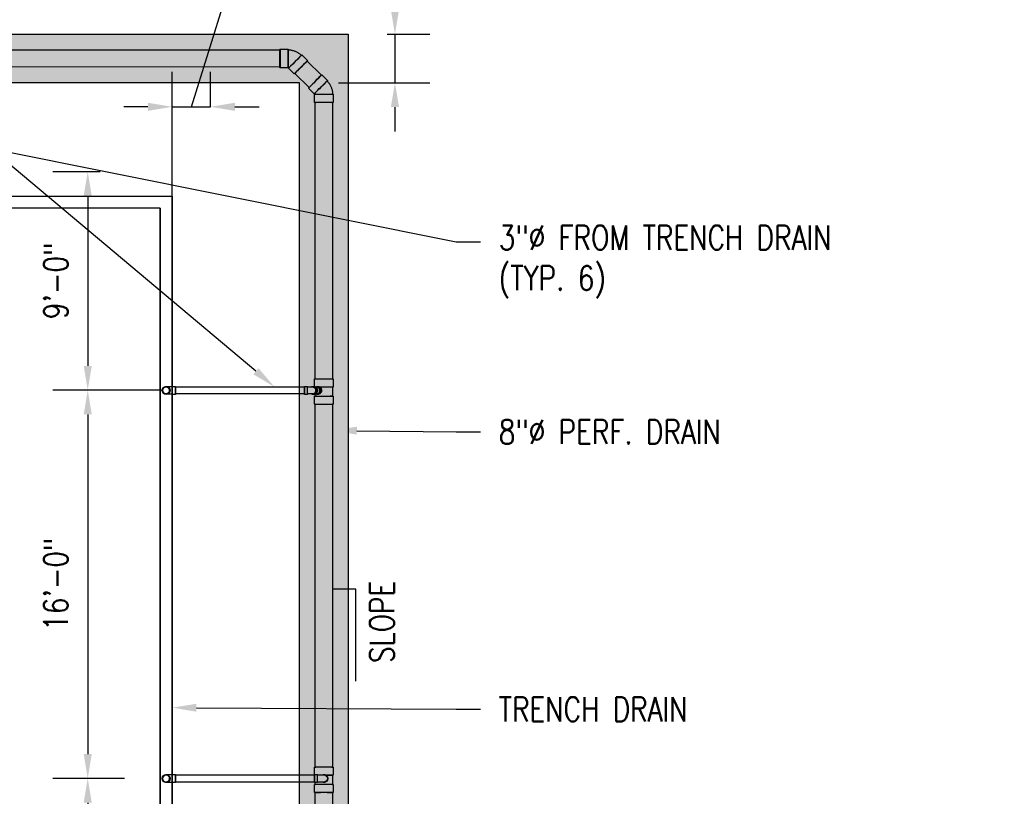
# Model space of a CAD drawing. Header units: inches. Extents: x -11997 to 19746, y -923 to 3129.
# Tile 23 of 25: x 474 to 961, y -353 to 31. Entities that reach past the tile are written whole.
import ezdxf
from ezdxf import colors
from ezdxf.entities.mleader import LeaderData, LeaderLine
from ezdxf.math import Vec2, Vec3

# ---------------------------------------------------------------- set-up
doc = ezdxf.new("R2010")
doc.units = ezdxf.units.IN
doc.header["$MEASUREMENT"] = 0
for name, color, linetype in [('A-DETL-THIN', 151, 'Continuous'), ('P-PIPE', 3, 'Continuous'), ('S-ANNO-DIMS', 1, 'Continuous'), ('S-ANNO-NOTE', 2, 'Continuous')]:
    doc.layers.add(name, color=color, linetype=linetype)
doc.layers.add('A-WALL-PATT', color=9, linetype='Continuous', true_color=0x808080)
doc.styles.add('Annotative', font='romans.shx', dxfattribs={"width": 0.8, "height": 0.125})
doc.dimstyles.new('Annotative', dxfattribs={"dimscale": 0, "dimtxt": 0.125, "dimasz": 0.125, "dimexe": 0.18, "dimexo": 0.0625, "dimgap": 0.09, "dimtad": 1, "dimdec": 3, "dimzin": 3, "dimdsep": 46, "dimlunit": 4, "dimtxsty": 'Annotative', "dimcen": 0.09, "dimclrt": 2, "dimazin": 2, "dimtfac": 1, "dimtdec": 3, "dimtmove": 0, "dimatfit": 0, "dimfxl": 1, "dimtfill": 1, "dimfrac": 2, "dimtolj": 1, "dimtzin": 0, "dimarcsym": 0})
pattern_1 = [(228.0127875, (-816.34173, -1536.20594), (-8, -9), [0.134536, -13.31908805]), (184.9697407, (-816.43173, -1536.305937), (12, 1), [0.230868, -22.85592476]), (132.510447, (-816.66173, -1536.32594), (10, -11), [0.162788, -16.1160326]), (267.273689, (-817.05173, -1536.575937), (1, 20), [0.210238, -20.81355804]), (292.8336542, (-817.06173, -1536.785937), (-5, 12), [0.206155, -20.40937313]), (357.273689, (-816.98173, -1536.975937), (-20, 1), [0.210238, -20.81355804]), (37.6942405, (-816.77173, -1536.985937), (-13, -10), [0.278029, -27.52484855]), (72.2553284, (-816.55173, -1536.815937), (7, 22), [0.262488, -25.9863215]), (121.4295656, (-816.47173, -1536.565937), (-8, 13), [0.21095, -20.8840731]), (175.2363583, (-816.58173, -1536.38594), (11, -1), [0.240832, -11.80076258]), (222.3974378, (-816.82173, -1536.365937), (-12, -11), [0.311448, -30.833375]), (138.814075, (-816.06173, -1536.58594), (-7, 6), [0.106301, -10.5238448]), (171.4692344, (-816.14173, -1536.515937), (13, -2), [0.202237, -20.0215114]), (225, (-816.3417, -1536.48594), (-1e-16, -1), [0.141421, -1.27279256]), (203.1985905, (-816.41173, -1536.36594), (5, 2), [0.076158, -7.5396151]), (291.8014095, (-816.48173, -1536.39594), (-1, 3), [0.107703, -5.2774618]), (30.9637565, (-816.44173, -1536.49594), (3, 2), [0.174929, -5.6560229]), (161.565051, (-816.29173, -1536.40594), (2, -1), [0.126491, -3.03578666]), (16.3895403, (-817.06173, -1536.395937), (10, 3), [0.1772, -17.54284515]), (70.346176, (-816.89173, -1536.34594), (-4, -11), [0.148661, -14.71740775]), (293.1985905, (-816.29173, -1536.20594), (-2, 5), [0.152315, -7.4634581]), (343.6104597, (-816.23173, -1536.345937), (-10, 3), [0.1772, -17.54284515]), (339.443955, (-817.06173, -1537.01594), (-5, 2), [0.17088, -8.37312375]), (294.7751406, (-816.90173, -1537.07594), (-5, 11), [0.143178, -14.17464306]), (66.8014095, (-816.28173, -1537.20594), (2, 5), [0.152315, -7.4634581]), (17.3540246, (-816.22173, -1537.065937), (-13, -4), [0.167631, -16.5954236]), (69.443955, (-816.77173, -1537.20594), (-2, -5), [0.08544, -8.45856375]), (101.309932, (-816.34173, -1537.20594), (-1, 4), [0.05099, -5.0480295]), (165.963757, (-816.35173, -1537.15594), (3, -1), [0.206155, -3.91695063]), (186.009006, (-816.55173, -1537.105937), (10, 1), [0.19105, -18.91392317]), (303.690068, (-816.44173, -1536.58594), (-1, 2), [0.144222, -3.46132928]), (353.1572266, (-816.36173, -1536.705937), (17, -2), [0.251794, -24.92756262]), (60.945396, (-816.11173, -1536.73594), (-4, -7), [0.102956, -10.19267414]), (90, (-816.0617, -1536.6459), (-1, 1), [0.06, -0.94]), (120.256437, (-816.57173, -1537.07594), (4, -7), [0.138924, -13.75352]), (48.0127875, (-816.64173, -1536.95594), (8, 9), [0.269072, -13.18455205]), (0, (-816.4617, -1536.7559), (1, 1), [0.26, -0.74]), (325.3048465, (-816.20173, -1536.75594), (10, -7), [0.158114, -15.6532743]), (254.054604, (-816.07173, -1536.84594), (-1, -4), [0.145602, -7.1345079]), (207.6459754, (-816.11173, -1536.985937), (-19, -10), [0.237065, -23.4694742]), (175.4260787, (-816.32173, -1537.095937), (-13, 1), [0.250799, -24.8290734])]

# ---------------------------------------------------------------- blocks, each defined once
blk = doc.blocks.new('Bend - PVC - Sch 40 - DWV_USACE - Standard-1105255-00_SP_Foundation Drainage Plan-TO FDN_DOC')
at = {"layer": 'P-PIPE'}
for p, q in [((222.75, 1545.81), (218.75, 1545.81)), ((211.94, 1542.99), (209.11, 1540.16)), ((215.7, 1533.58), (218.52, 1536.41)), ((218.75, 1536.5), (222.75, 1536.5))]:
    blk.add_line(p, q, dxfattribs=at)
at = {"layer": 'P-PIPE', "flags": 128}
for points in [[(215.2, 1544.76), (214.86, 1544.61), (214.52, 1544.45), (214.19, 1544.28), (213.87, 1544.09), (213.56, 1543.89), (213.26, 1543.67), (212.96, 1543.45), (212.68, 1543.21), (212.4, 1542.96), (212.18, 1542.75)], [(218.75, 1545.47), (218.38, 1545.46), (218.01, 1545.44), (217.64, 1545.4), (217.27, 1545.35), (216.91, 1545.28), (216.54, 1545.2), (216.18, 1545.11), (215.83, 1545), (215.48, 1544.87), (215.2, 1544.76)], [(218.28, 1536.65), (218.3, 1536.67), (218.32, 1536.69), (218.34, 1536.7), (218.36, 1536.72), (218.38, 1536.73), (218.41, 1536.75), (218.43, 1536.76), (218.45, 1536.77), (218.48, 1536.79), (218.5, 1536.79)], [(218.5, 1536.79), (218.52, 1536.8), (218.55, 1536.81), (218.57, 1536.82), (218.6, 1536.83), (218.63, 1536.83), (218.65, 1536.84), (218.68, 1536.84), (218.7, 1536.84), (218.73, 1536.84), (218.75, 1536.85)]]:
    blk.add_lwpolyline(points, dxfattribs=at)
at = {"layer": 'P-PIPE'}
for centre, major_axis, start_param, end_param in [((218.75, 1541.16), (0, 4.66), 0.004314, 3.145907), ((218.75, 1541.16), (0, 4.31), 0.004314, 3.145907), ((218.75, 1541.16), (0, 4.66), 3.145907, 6.2875), ((218.75, 1541.16), (0, 4.31), 3.145907, 6.2875), ((222.75, 1541.16), (0, 4.66), 0.004314, 3.145907), ((222.75, 1541.16), (0, 4.66), 3.145907, 6.2875), ((212.4, 1536.87), (-3.29, 3.29), 6.278871, 9.420463), ((212.4, 1536.87), (-3.29, 3.29), 3.137278, 6.278871), ((215.23, 1539.7), (-3.29, 3.29), 6.278871, 9.420463), ((215.23, 1539.7), (-3.29, 3.29), 3.137278, 6.278871), ((215.23, 1539.7), (-3.05, 3.05), 6.278871, 9.420463), ((215.23, 1539.7), (-3.05, 3.05), 3.137278, 6.278871)]:
    blk.add_ellipse(centre, major_axis=major_axis, ratio=0.010416, start_param=start_param, end_param=end_param, dxfattribs=at)
blk = doc.blocks.new('Bend - PVC - Sch 40 - DWV_USACE - Standard-1110594-00_SP_Foundation Drainage Plan-TO FDN_DOC')
at = {"layer": 'P-PIPE'}
for p, q in [((206.67, 1387.02), (205.92, 1387.02)), ((205.92, 1383.06), (206.67, 1383.06)), ((210.71, 1387.02), (209.21, 1387.02)), ((209.21, 1383.06), (209.21, 1387.02)), ((209.21, 1385.04), (209.21, 1385.04)), ((209.21, 1385.04), (209.21, 1385.04)), ((209.21, 1385.04), (209.21, 1385.04)), ((209.21, 1385.04), (209.21, 1385.04)), ((209.21, 1383.06), (210.71, 1383.06)), ((210.71, 1383.06), (210.71, 1387.02)), ((210.71, 1385.04), (210.71, 1385.04)), ((210.71, 1385.04), (210.71, 1385.04))]:
    blk.add_line(p, q, dxfattribs=at)
at = {"layer": 'P-PIPE', "flags": 128}
for points in [[(209.21, 1386.79), (209.09, 1386.79), (208.97, 1386.79), (208.86, 1386.79), (208.74, 1386.79), (208.63, 1386.79), (208.51, 1386.79), (208.4, 1386.79), (208.29, 1386.79), (208.18, 1386.79), (208.07, 1386.79), (207.96, 1386.79), (207.86, 1386.79), (207.75, 1386.79), (207.65, 1386.79), (207.56, 1386.79), (207.46, 1386.79), (207.37, 1386.79), (207.28, 1386.79), (207.19, 1386.79), (207.11, 1386.79), (207.03, 1386.79), (206.95, 1386.79), (206.88, 1386.79), (206.81, 1386.79), (206.75, 1386.79), (206.68, 1386.79), (206.67, 1386.79)], [(206.67, 1383.29), (206.73, 1383.29), (206.8, 1383.29), (206.87, 1383.29), (206.94, 1383.29), (207.02, 1383.29), (207.09, 1383.29), (207.18, 1383.29), (207.26, 1383.29), (207.35, 1383.29), (207.44, 1383.29), (207.54, 1383.29), (207.64, 1383.29), (207.74, 1383.29), (207.84, 1383.29), (207.94, 1383.29), (208.05, 1383.29), (208.16, 1383.29), (208.27, 1383.29), (208.38, 1383.29), (208.49, 1383.29), (208.6, 1383.29), (208.72, 1383.29), (208.84, 1383.29), (208.95, 1383.29), (209.07, 1383.29), (209.19, 1383.29), (209.21, 1383.29)]]:
    blk.add_lwpolyline(points, dxfattribs=at)
at = {"layer": 'P-PIPE'}
for centre, major_axis, start_param, end_param in [((205.92, 1385.04), (0, 1.98), 6.062597, 7.853982), ((205.92, 1385.04), (0, 1.98), 1.570796, 3.141593), ((206.67, 1385.04), (0, 1.98), 5.813092, 7.853982), ((206.67, 1385.04), (0, 1.98), 1.570796, 3.627428), ((206.67, 1385.04), (0, 1.75), 6.283185, 7.853982), ((206.67, 1385.04), (0, 1.75), 1.570796, 3.141593)]:
    blk.add_ellipse(centre, major_axis=major_axis, ratio=0.866025, start_param=start_param, end_param=end_param, dxfattribs=at)
blk = doc.blocks.new('Bend - PVC - Sch 40 - DWV_USACE - Standard-V4-00_SP_Foundation Drainage Plan-TO FDN_DOC')
at = {"layer": 'P-PIPE'}
for p, q in [((261.01, 1387.02), (259.51, 1387.02)), ((259.51, 1385.04), (259.51, 1385.04)), ((259.51, 1385.04), (259.51, 1385.04)), ((259.51, 1383.06), (261.01, 1383.06)), ((261.01, 1386.79), (261.08, 1386.79)), ((261.01, 1385.04), (261.01, 1385.04)), ((261.01, 1385.04), (261.01, 1385.04)), ((261.01, 1385.04), (261.01, 1385.04)), ((261.01, 1385.04), (261.01, 1385.04)), ((261.05, 1383.29), (261.01, 1383.29))]:
    blk.add_line(p, q, dxfattribs=at)
at = {"layer": 'P-PIPE', "flags": 128}
for points in [[(261.08, 1386.79), (261.14, 1386.79), (261.26, 1386.79), (261.38, 1386.79), (261.5, 1386.79), (261.62, 1386.79), (261.74, 1386.79), (261.86, 1386.79), (261.98, 1386.79), (262.09, 1386.79), (262.21, 1386.79), (262.32, 1386.79), (262.43, 1386.79), (262.54, 1386.79), (262.64, 1386.79), (262.74, 1386.79), (262.84, 1386.79), (262.94, 1386.79), (263.03, 1386.79), (263.12, 1386.79), (263.21, 1386.79), (263.3, 1386.79), (263.38, 1386.79), (263.45, 1386.79), (263.52, 1386.79), (263.59, 1386.79), (263.66, 1386.79), (263.72, 1386.79), (263.77, 1386.79), (263.82, 1386.79), (263.87, 1386.79), (263.91, 1386.79), (263.95, 1386.79), (263.98, 1386.79), (264.01, 1386.79), (264.03, 1386.79), (264.05, 1386.79), (264.06, 1386.79), (264.07, 1386.79), (264.08, 1386.79), (264.08, 1386.79)], [(264.08, 1383.29), (264.07, 1383.29), (264.07, 1383.29), (264.06, 1383.29), (264.04, 1383.29), (264.02, 1383.29), (263.99, 1383.29), (263.96, 1383.29), (263.92, 1383.29), (263.88, 1383.29), (263.84, 1383.29), (263.79, 1383.29), (263.73, 1383.29), (263.67, 1383.29), (263.61, 1383.29), (263.54, 1383.29), (263.47, 1383.29), (263.4, 1383.29), (263.32, 1383.29), (263.23, 1383.29), (263.15, 1383.29), (263.06, 1383.29), (262.97, 1383.29), (262.87, 1383.29), (262.77, 1383.29), (262.67, 1383.29), (262.56, 1383.29), (262.46, 1383.29), (262.35, 1383.29), (262.24, 1383.29), (262.12, 1383.29), (262.01, 1383.29), (261.89, 1383.29), (261.77, 1383.29), (261.66, 1383.29), (261.53, 1383.29), (261.41, 1383.29), (261.29, 1383.29), (261.17, 1383.29), (261.08, 1383.29)], [(262.33, 1385.04), (262.33, 1385.11), (262.33, 1385.18), (262.34, 1385.25), (262.35, 1385.32), (262.36, 1385.39), (262.38, 1385.46), (262.4, 1385.53), (262.42, 1385.59), (262.44, 1385.66), (262.47, 1385.73), (262.49, 1385.79), (262.53, 1385.85), (262.56, 1385.91), (262.59, 1385.97), (262.63, 1386.03), (262.67, 1386.09), (262.72, 1386.14), (262.76, 1386.2), (262.81, 1386.25), (262.86, 1386.3), (262.91, 1386.35), (262.96, 1386.39), (263.02, 1386.44), (263.07, 1386.48), (263.13, 1386.52), (263.19, 1386.55), (263.25, 1386.59), (263.31, 1386.62), (263.38, 1386.65), (263.44, 1386.68), (263.51, 1386.7), (263.58, 1386.72), (263.64, 1386.74), (263.71, 1386.76), (263.78, 1386.77), (263.85, 1386.78), (263.92, 1386.79), (263.99, 1386.79), (264.06, 1386.79), (264.08, 1386.79)], [(264.08, 1383.29), (264.01, 1383.3), (263.94, 1383.3), (263.87, 1383.31), (263.8, 1383.32), (263.73, 1383.33), (263.66, 1383.34), (263.59, 1383.36), (263.53, 1383.38), (263.46, 1383.41), (263.4, 1383.43), (263.33, 1383.46), (263.27, 1383.49), (263.21, 1383.53), (263.15, 1383.56), (263.09, 1383.6), (263.03, 1383.64), (262.98, 1383.68), (262.92, 1383.73), (262.87, 1383.78), (262.82, 1383.82), (262.77, 1383.88), (262.73, 1383.93), (262.69, 1383.98), (262.64, 1384.04), (262.6, 1384.1), (262.57, 1384.16), (262.53, 1384.22), (262.5, 1384.28), (262.47, 1384.35), (262.45, 1384.41), (262.42, 1384.48), (262.4, 1384.54), (262.38, 1384.61), (262.37, 1384.68), (262.35, 1384.75), (262.34, 1384.82), (262.33, 1384.89), (262.33, 1384.96), (262.33, 1385.03), (262.33, 1385.04)], [(264.08, 1386.79), (264.15, 1386.79), (264.22, 1386.79), (264.29, 1386.78), (264.36, 1386.77), (264.43, 1386.76), (264.49, 1386.74), (264.56, 1386.73), (264.63, 1386.71), (264.69, 1386.68), (264.76, 1386.66), (264.82, 1386.63), (264.89, 1386.6), (264.95, 1386.56), (265.01, 1386.53), (265.07, 1386.49), (265.12, 1386.45), (265.18, 1386.4), (265.23, 1386.36), (265.28, 1386.31), (265.33, 1386.26), (265.38, 1386.21), (265.43, 1386.16), (265.47, 1386.1), (265.51, 1386.05), (265.55, 1385.99), (265.59, 1385.93), (265.62, 1385.87), (265.65, 1385.81), (265.68, 1385.74), (265.71, 1385.68), (265.73, 1385.61), (265.75, 1385.55), (265.77, 1385.48), (265.79, 1385.41), (265.8, 1385.34), (265.81, 1385.27), (265.82, 1385.2), (265.83, 1385.13), (265.83, 1385.06), (265.83, 1385.04)], [(265.83, 1385.04), (265.83, 1384.97), (265.82, 1384.9), (265.81, 1384.83), (265.81, 1384.77), (265.79, 1384.7), (265.78, 1384.63), (265.76, 1384.56), (265.74, 1384.49), (265.72, 1384.43), (265.69, 1384.36), (265.66, 1384.3), (265.63, 1384.24), (265.6, 1384.17), (265.56, 1384.11), (265.52, 1384.06), (265.48, 1384), (265.44, 1383.94), (265.39, 1383.89), (265.35, 1383.84), (265.3, 1383.79), (265.25, 1383.74), (265.19, 1383.7), (265.14, 1383.65), (265.08, 1383.61), (265.02, 1383.57), (264.96, 1383.53), (264.9, 1383.5), (264.84, 1383.47), (264.78, 1383.44), (264.71, 1383.41), (264.65, 1383.39), (264.58, 1383.37), (264.51, 1383.35), (264.44, 1383.33), (264.37, 1383.32), (264.31, 1383.31), (264.24, 1383.3), (264.17, 1383.3), (264.1, 1383.29), (264.08, 1383.29)]]:
    blk.add_lwpolyline(points, dxfattribs=at)
at = {"layer": 'P-PIPE'}
for radius, start, end in [(1.98, 0, 180), (1.98, 0, 180), (1.98, 180, 0), (1.98, 180, 0), (1.75, 0, 180), (1.75, 180, 0)]:
    blk.add_arc((264.08, 1385.04), radius, start, end, dxfattribs=at)
blk = doc.blocks.new('Bend - PVC - Sch 40 - DWV_USACE - Standard-V5-00_SP_Foundation Drainage Plan-TO FDN_DOC')
at = {"layer": 'P-PIPE'}
for p, q in [((205.64, 1195.09), (204.14, 1195.09)), ((204.14, 1191.13), (204.14, 1195.09)), ((204.14, 1193.11), (204.14, 1193.11)), ((204.14, 1193.11), (204.14, 1193.11)), ((204.14, 1193.11), (204.14, 1193.11)), ((204.14, 1193.11), (204.14, 1193.11)), ((205.64, 1191.13), (205.64, 1195.09)), ((205.64, 1193.11), (205.64, 1193.11)), ((205.64, 1193.11), (205.64, 1193.11)), ((204.14, 1191.13), (205.64, 1191.13))]:
    blk.add_line(p, q, dxfattribs=at)
at = {"layer": 'P-PIPE', "flags": 128}
for points in [[(204.14, 1194.86), (204.02, 1194.86), (203.9, 1194.86), (203.77, 1194.86), (203.65, 1194.86), (203.53, 1194.86), (203.41, 1194.86), (203.29, 1194.86), (203.18, 1194.86), (203.06, 1194.86), (202.95, 1194.86), (202.84, 1194.86), (202.73, 1194.86), (202.62, 1194.86), (202.51, 1194.86), (202.41, 1194.86), (202.31, 1194.86), (202.21, 1194.86), (202.12, 1194.86), (202.03, 1194.86), (201.94, 1194.86), (201.86, 1194.86), (201.78, 1194.86), (201.7, 1194.86), (201.63, 1194.86), (201.56, 1194.86), (201.5, 1194.86), (201.44, 1194.86), (201.38, 1194.86), (201.33, 1194.86), (201.29, 1194.86), (201.24, 1194.86), (201.21, 1194.86), (201.17, 1194.86), (201.15, 1194.86), (201.12, 1194.86), (201.1, 1194.86), (201.09, 1194.86), (201.08, 1194.86), (201.08, 1194.86), (201.08, 1194.86)], [(201.08, 1191.36), (201.08, 1191.36), (201.09, 1191.36), (201.1, 1191.36), (201.12, 1191.36), (201.14, 1191.36), (201.17, 1191.36), (201.2, 1191.36), (201.23, 1191.36), (201.27, 1191.36), (201.32, 1191.36), (201.37, 1191.36), (201.42, 1191.36), (201.48, 1191.36), (201.55, 1191.36), (201.61, 1191.36), (201.68, 1191.36), (201.76, 1191.36), (201.84, 1191.36), (201.92, 1191.36), (202.01, 1191.36), (202.1, 1191.36), (202.19, 1191.36), (202.28, 1191.36), (202.38, 1191.36), (202.49, 1191.36), (202.59, 1191.36), (202.7, 1191.36), (202.81, 1191.36), (202.92, 1191.36), (203.03, 1191.36), (203.15, 1191.36), (203.26, 1191.36), (203.38, 1191.36), (203.5, 1191.36), (203.62, 1191.36), (203.74, 1191.36), (203.86, 1191.36), (203.98, 1191.36), (204.11, 1191.36), (204.14, 1191.36)]]:
    blk.add_lwpolyline(points, dxfattribs=at)
at = {"layer": 'P-PIPE'}
for radius, start, end in [(1.98, 90, 270), (1.98, 62.1637, 297.8363), (1.75, 90, 270)]:
    blk.add_arc((201.08, 1193.11), radius, start, end, dxfattribs=at)
blk = doc.blocks.new('Mechanical_Box_H_rvt-1-00_SP_Foundation Drainage Plan-TO FDN_DOC')
at = {"layer": 'A-DETL-THIN'}
for p, q in [((817.08, 1481.16), (1366.08, 1481.16)), ((1366.08, 905.21), (1366.08, 1481.16)), ((1366.08, 1481.16), (1366.08, 905.21)), ((1360.08, 1475.16), (817.08, 1475.16)), ((1360.08, 1475.16), (1360.08, 905.21)), ((1360.08, 905.21), (1360.08, 1475.16))]:
    blk.add_line(p, q, dxfattribs=at)
at = {"layer": 'P-PIPE'}
for p, q in [((1284.03, 1553.47), (1419.4, 1553.47)), ((1419.4, 1544.85), (1284.02, 1545.01)), ((1432.8, 1547.92), (1439.84, 1540.88)), ((1433.74, 1534.78), (1426.7, 1541.82)), ((1436.76, 1390.69), (1436.76, 1527.48)), ((1445.39, 1527.48), (1445.39, 1390.69)), ((1436.44, 1387.16), (1436.44, 1390.69)), ((1445.71, 1390.69), (1445.71, 1386.71)), ((1366.14, 1387.02), (1366.14, 1383.07)), ((1367.64, 1387.02), (1367.64, 1385.04)), ((1367.64, 1386.79), (1429.08, 1386.79)), ((1367.64, 1385.04), (1367.64, 1386.79)), ((1367.64, 1383.29), (1367.64, 1385.04)), ((1367.64, 1385.04), (1367.64, 1383.07)), ((1429.08, 1383.29), (1367.64, 1383.29)), ((1429.08, 1386.79), (1431.45, 1386.79)), ((1431.45, 1383.29), (1429.08, 1383.29)), ((1431.45, 1385.04), (1431.45, 1386.79)), ((1431.45, 1386.79), (1431.45, 1385.04)), ((1431.45, 1383.29), (1431.45, 1385.04)), ((1431.45, 1385.04), (1431.45, 1383.29)), ((1436.74, 1382.14), (1436.74, 1383.08)), ((1437.03, 1386.79), (1437.45, 1386.79)), ((1437.47, 1383.29), (1437.03, 1383.29)), ((1437.44, 1387.02), (1438.22, 1387.04)), ((1438.22, 1383.08), (1437.5, 1383.07)), ((1445.42, 1386.71), (1445.42, 1382.14)), ((1436.44, 1378.16), (1436.44, 1382.14)), ((1436.76, 1198.77), (1436.76, 1378.14)), ((1445.39, 1378.14), (1445.39, 1198.77)), ((1445.71, 1382.14), (1445.71, 1378.16)), ((1436.44, 1194.86), (1436.44, 1198.77)), ((1445.71, 1198.77), (1445.71, 1194.79)), ((1366.14, 1195.09), (1366.14, 1191.13)), ((1367.64, 1195.09), (1367.64, 1193.11)), ((1367.64, 1194.86), (1429.08, 1194.86)), ((1367.64, 1193.11), (1367.64, 1194.86)), ((1367.64, 1194.86), (1367.64, 1193.11)), ((1367.64, 1193.11), (1367.64, 1194.86)), ((1367.64, 1191.36), (1367.64, 1193.11)), ((1367.64, 1193.11), (1367.64, 1191.36)), ((1367.64, 1191.36), (1367.64, 1193.11)), ((1367.64, 1193.11), (1367.64, 1191.13)), ((1429.08, 1194.86), (1436.51, 1194.86)), ((1436.51, 1193.11), (1436.51, 1194.86)), ((1436.51, 1194.86), (1436.51, 1193.11)), ((1436.51, 1191.36), (1436.51, 1193.11)), ((1436.51, 1193.11), (1436.51, 1191.36)), ((1442.83, 1193.13), (1442.83, 1193.13)), ((1443.06, 1193.13), (1443.06, 1193.11)), ((1445.42, 1194.79), (1445.42, 1190.21)), ((1445.71, 1194.79), (1445.42, 1194.79)), ((1429.08, 1191.36), (1367.64, 1191.36)), ((1436.51, 1191.36), (1429.08, 1191.36)), ((1436.44, 1186.23), (1436.44, 1190.21)), ((1436.74, 1190.21), (1436.74, 1191.13)), ((1445.71, 1190.21), (1445.71, 1186.23)), ((1436.76, 1148.68), (1436.76, 1186.23)), ((1445.39, 1186.23), (1445.39, 1148.68))]:
    blk.add_line(p, q, dxfattribs=at)
for centre, start, end in [((1363.08, 1385.04), 0, 180), ((1363.08, 1385.04), 180, 0), ((1363.08, 1193.11), 0, 180), ((1363.08, 1193.11), 180, 0)]:
    blk.add_arc(centre, 1.75, start, end, dxfattribs=at)
at = {"layer": 'P-PIPE', "extrusion": (0, 0, -1)}
for centre, major_axis, ratio, start_param, end_param in [((1419.4, 1549.16), (0, 4.31), 0.010414, 4.712389, 6.283185), ((1419.4, 1549.16), (0, 4.31), 0.010414, 0, 1.570796), ((1419.4, 1549.16), (0, 4.31), 0.010414, 3.141593, 4.712389), ((1419.4, 1549.16), (0, 4.31), 0.010414, 1.570796, 3.141593), ((1429.75, 1544.87), (3.05, 3.05), 0.010416, 3.141593, 4.712389), ((1429.75, 1544.87), (3.05, 3.05), 0.010416, 1.570796, 3.141593), ((1429.75, 1544.87), (3.05, 3.05), 0.010416, 4.712389, 6.283185), ((1429.75, 1544.87), (3.05, 3.05), 0.010416, 0, 1.570796), ((1436.79, 1537.83), (3.05, 3.05), 0.010416, 4.712389, 6.283185), ((1436.79, 1537.83), (3.05, 3.05), 0.010416, 0, 1.570796), ((1436.79, 1537.83), (3.05, 3.05), 0.010416, 3.141593, 4.712389), ((1436.79, 1537.83), (3.05, 3.05), 0.010416, 1.570796, 3.141593), ((1441.08, 1527.48), (-4.31, 0), 0.010416, 0, 1.570796), ((1441.08, 1527.48), (-4.31, 0), 0.010416, 4.712389, 6.283185), ((1441.08, 1527.48), (-4.31, 0), 0.010416, 1.570796, 3.141593), ((1441.08, 1527.48), (-4.31, 0), 0.010416, 3.141593, 4.712389), ((1441.08, 1390.69), (-4.63, 0), 0.010416, 5.235988, 8.37758), ((1441.08, 1390.69), (4.31, 0), 0.010416, 3.141593, 4.712389), ((1441.08, 1390.69), (-4.31, 0), 0.010416, 4.712389, 6.283185), ((1441.08, 1390.69), (-4.63, 0), 0.010416, 2.094395, 5.235988), ((1441.08, 1390.69), (4.31, 0), 0.010416, 4.712389, 6.283185), ((1441.08, 1390.69), (-4.31, 0), 0.010416, 3.141593, 4.712389), ((1436.23, 1385.04), (0, 1.75), 0.866025, 0, 1.570796), ((1436.23, 1385.04), (0, 1.75), 0.866025, 1.570796, 3.141593), ((1437.47, 1385.04), (-0.04, 1.98), 0.865978, -0.350594, 3.52864), ((1437.47, 1385.04), (0, 1.75), 0.866025, 0, 1.570796), ((1437.47, 1385.04), (0, 1.75), 0.866025, 1.570796, 3.141593), ((1438.22, 1385.06), (-0.04, 1.98), 0.865978, 0.02083, 3.162423), ((1438.22, 1385.06), (-0.03, 1.75), 0.865978, 0.034183, 3.107409), ((1441.08, 1386.71), (-4.63, 0), 0.010416, 7.409861, 8.37758), ((1441.08, 1386.71), (-4.34, 0), 0.010416, 7.378564, 8.37758), ((1441.08, 1386.71), (-4.63, 0), 0.010416, 2.094395, 5.128756), ((1441.08, 1386.71), (-4.34, 0), 0.010416, 2.094395, 5.160065), ((1441.08, 1382.14), (-4.63, 0), 0.010416, 5.235988, 8.37758), ((1441.08, 1378.16), (-4.63, 0), 0.010416, 5.235988, 8.37758), ((1441.08, 1382.14), (-4.34, 0), 0.010416, 5.235988, 8.37758), ((1441.08, 1378.16), (-4.31, 0), 0.010416, 0, 1.570796), ((1441.08, 1378.16), (-4.31, 0), 0.010416, 4.712389, 6.283185), ((1441.08, 1382.14), (-4.63, 0), 0.010416, 2.094395, 5.235988), ((1441.08, 1378.16), (-4.63, 0), 0.010416, 2.094395, 5.235988), ((1441.08, 1382.14), (-4.34, 0), 0.010416, 2.094395, 5.235988), ((1441.08, 1378.16), (-4.31, 0), 0.010416, 1.570796, 3.141593), ((1441.08, 1378.16), (-4.31, 0), 0.010416, 3.141593, 4.712389), ((1441.08, 1198.77), (4.63, 0), 0.010416, 1.570796, 4.712389), ((1441.08, 1198.77), (-4.31, 0), 0.010416, 0, 1.570796), ((1441.08, 1198.77), (4.31, 0), 0.010416, 1.570796, 3.141593), ((1441.08, 1198.77), (4.63, 0), 0.010416, 4.712389, 7.853982), ((1441.08, 1198.77), (-4.31, 0), 0.010416, 1.570796, 3.141593), ((1441.08, 1198.77), (4.31, 0), 0.010416, 0, 1.570796), ((1441.08, 1194.79), (-4.34, 0), 0.010416, 1.796593, 4.453014), ((1441.08, 1190.21), (4.63, 0), 0.010416, 1.570796, 4.712389), ((1441.08, 1190.21), (4.34, 0), 0.010416, 1.570796, 4.712389), ((1441.08, 1190.21), (-4.34, 0), 0.010416, 1.570796, 4.712389), ((1441.08, 1190.21), (4.63, 0), 0.010416, 4.712389, 7.853982), ((1441.08, 1186.23), (4.63, 0), 0.010416, 1.570796, 4.712389), ((1441.08, 1186.23), (-4.31, 0), 0.010399, 0, 1.570796), ((1441.08, 1186.23), (-4.31, 0), 0.010399, 4.712389, 6.283185), ((1441.08, 1186.23), (4.63, 0), 0.010416, 4.712389, 7.853982), ((1441.08, 1186.23), (-4.31, 0), 0.010399, 1.570796, 3.141593), ((1441.08, 1186.23), (-4.31, 0), 0.010399, 3.141593, 4.712389)]:
    blk.add_ellipse(centre, major_axis=major_axis, ratio=ratio, start_param=start_param, end_param=end_param, dxfattribs=at)
at = {"layer": 'P-PIPE', "color": 3, "lineweight": 9, "xscale": -1}
for name, p in [('Bend - PVC - Sch 40 - DWV_USACE - Standard-1105255-00_SP_Foundation Drainage Plan-TO FDN_DOC', (1642.15, 8)), ('Bend - PVC - Sch 40 - DWV_USACE - Standard-V4-00_SP_Foundation Drainage Plan-TO FDN_DOC', (1627.15, 0)), ('Bend - PVC - Sch 40 - DWV_USACE - Standard-1110594-00_SP_Foundation Drainage Plan-TO FDN_DOC', (1642.15, 0)), ('Bend - PVC - Sch 40 - DWV_USACE - Standard-V4-00_SP_Foundation Drainage Plan-TO FDN_DOC', (1627.15, -191.93)), ('Bend - PVC - Sch 40 - DWV_USACE - Standard-V5-00_SP_Foundation Drainage Plan-TO FDN_DOC', (1642.15, 0))]:
    blk.add_blockref(name, p, dxfattribs=at)
at = {"layer": 'P-PIPE', "color": 3, "lineweight": 9, "xscale": -1, "rotation": 314.9999999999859}
blk.add_blockref('Bend - PVC - Sch 40 - DWV_USACE - Standard-1105255-00_SP_Foundation Drainage Plan-TO FDN_DOC', (504.54, 290.56), dxfattribs=at)
blk = doc.blocks.new('*D31')
at = {"layer": 'Defpoints', "color": 0, "transparency": 16777216}
for p in [(519.46, -152.05), (507.24, -344.05), (531.46, -344.05)]:
    blk.add_point(p, dxfattribs=at)
at = {"layer": 'S-ANNO-DIMS', "color": 0, "lineweight": -2, "transparency": 16777216}
for p, q in [((513.46, -152.05), (489.96, -152.05)), ((507.24, -164.05), (507.24, -332.05)), ((525.46, -344.05), (489.96, -344.05))]:
    blk.add_line(p, q, dxfattribs=at)
at = {"layer": 'S-ANNO-DIMS', "color": 0, "transparency": 16777216}
for points in [[(505.24, -164.05), (509.24, -164.05), (507.24, -152.05)], [(505.24, -332.05), (509.24, -332.05), (507.24, -344.05)]]:
    blk.add_solid(points, dxfattribs=at)
at = {"layer": 'S-ANNO-DIMS', "color": 2, "lineweight": -3, "transparency": 16777216, "insert": (491.46, -248.05), "char_height": 12, "attachment_point": 5, "rotation": 90, "style": 'Annotative', "bg_fill": 3, "box_fill_scale": 1.25, "bg_fill_color": 256, "bg_fill_true_color": 13158600, "bg_fill_transparency": 0}
blk.add_mtext('\\A1;16\'-0"', dxfattribs=at)
blk = doc.blocks.new('*D32')
at = {"layer": 'Defpoints', "color": 0, "transparency": 16777216}
for p in [(531.46, -344.05), (507.24, -536.05), (537.53, -536.05)]:
    blk.add_point(p, dxfattribs=at)
at = {"layer": 'S-ANNO-DIMS', "color": 0, "lineweight": -2, "transparency": 16777216}
for p, q in [((525.46, -344.05), (489.96, -344.05)), ((507.24, -356.05), (507.24, -524.05)), ((531.53, -536.05), (489.96, -536.05))]:
    blk.add_line(p, q, dxfattribs=at)
at = {"layer": 'S-ANNO-DIMS', "color": 0, "transparency": 16777216}
for points in [[(505.24, -356.05), (509.24, -356.05), (507.24, -344.05)], [(505.24, -524.05), (509.24, -524.05), (507.24, -536.05)]]:
    blk.add_solid(points, dxfattribs=at)
at = {"layer": 'S-ANNO-DIMS', "color": 2, "lineweight": -3, "transparency": 16777216, "insert": (491.46, -440.05), "char_height": 12, "attachment_point": 5, "rotation": 90, "style": 'Annotative', "bg_fill": 3, "box_fill_scale": 1.25, "bg_fill_color": 256, "bg_fill_true_color": 13158600, "bg_fill_transparency": 0}
blk.add_mtext('\\A1;16\'-0"', dxfattribs=at)
blk = doc.blocks.new('*D38')
at = {"layer": 'Defpoints', "color": 0, "transparency": 16777216}
for p in [(649.34, 23.95), (625.34, -0.05), (659.18, -0.05)]:
    blk.add_point(p, dxfattribs=at)
at = {"layer": 'S-ANNO-DIMS', "color": 0, "lineweight": -2, "transparency": 16777216}
for p, q in [((671.18, 57.19), (659.18, 57.19)), ((659.18, 57.19), (659.18, 47.95)), ((659.18, 35.95), (659.18, 47.95)), ((655.34, 23.95), (676.46, 23.95)), ((659.18, 23.95), (659.18, -0.05)), ((631.34, -0.05), (676.46, -0.05)), ((659.18, -12.05), (659.18, -24.05))]:
    blk.add_line(p, q, dxfattribs=at)
at = {"layer": 'S-ANNO-DIMS', "color": 0, "transparency": 16777216}
for points in [[(657.18, 35.95), (661.18, 35.95), (659.18, 23.95)], [(657.18, -12.05), (661.18, -12.05), (659.18, -0.05)]]:
    blk.add_solid(points, dxfattribs=at)
at = {"layer": 'S-ANNO-DIMS', "color": 2, "lineweight": -3, "transparency": 16777216, "insert": (691.25, 37.76), "char_height": 12, "attachment_point": 1, "rotation": 90, "line_spacing_factor": 0.983083, "style": 'Annotative', "bg_fill": 3, "box_fill_scale": 1.25, "bg_fill_color": 256, "bg_fill_true_color": 13158600, "bg_fill_transparency": 0}
blk.add_mtext('\\A1;2\'-0"', dxfattribs=at)
blk = doc.blocks.new('*D61')
at = {"layer": 'Defpoints', "color": 0, "transparency": 16777216}
for p in [(568.02, 68.52), (568.02, 60.04), (460.02, 6.57)]:
    blk.add_point(p, dxfattribs=at)
at = {"layer": 'S-ANNO-DIMS', "color": 0, "lineweight": -2, "transparency": 16777216}
for p, q in [((460.02, 12.57), (460.02, 77.32)), ((472.02, 60.04), (556.02, 60.04)), ((568.02, 62.52), (568.02, 42.76))]:
    blk.add_line(p, q, dxfattribs=at)
at = {"layer": 'S-ANNO-DIMS', "color": 0, "transparency": 16777216}
for points in [[(472.02, 62.04), (472.02, 58.04), (460.02, 60.04)], [(556.02, 62.04), (556.02, 58.04), (568.02, 60.04)]]:
    blk.add_solid(points, dxfattribs=at)
at = {"layer": 'S-ANNO-DIMS', "color": 2, "lineweight": -3, "transparency": 16777216, "insert": (514.02, 75.82), "char_height": 12, "attachment_point": 5, "style": 'Annotative', "bg_fill": 3, "box_fill_scale": 1.25, "bg_fill_color": 256, "bg_fill_true_color": 13158600, "bg_fill_transparency": 0}
blk.add_mtext('\\A1;9\'-0"', dxfattribs=at)
blk = doc.blocks.new('*D62')
at = {"layer": 'Defpoints', "color": 0, "transparency": 16777216}
for p in [(568.02, -11.92), (568.02, -17.93), (549.02, -62.01)]:
    blk.add_point(p, dxfattribs=at)
at = {"layer": 'S-ANNO-DIMS', "color": 0, "lineweight": -2, "transparency": 16777216}
for p, q in [((558.52, -11.92), (580.91, 59.95)), ((580.91, 59.95), (635.68, 59.95)), ((549.02, -56.01), (549.02, 5.36)), ((568.02, -11.93), (568.02, 5.36)), ((537.02, -11.92), (525.02, -11.92)), ((549.02, -11.92), (568.02, -11.92)), ((549.02, -11.92), (568.02, -11.92)), ((580.02, -11.92), (592.02, -11.92))]:
    blk.add_line(p, q, dxfattribs=at)
at = {"layer": 'S-ANNO-DIMS', "color": 0, "transparency": 16777216}
for points in [[(537.02, -9.92), (537.02, -13.92), (549.02, -11.92)], [(580.02, -9.92), (580.02, -13.92), (568.02, -11.92)]]:
    blk.add_solid(points, dxfattribs=at)
at = {"layer": 'S-ANNO-DIMS', "color": 2, "lineweight": -3, "transparency": 16777216, "insert": (589.55, 84.59), "char_height": 12, "attachment_point": 1, "line_spacing_factor": 0.983083, "style": 'Annotative', "bg_fill": 3, "box_fill_scale": 1.25, "bg_fill_color": 256, "bg_fill_true_color": 13158600, "bg_fill_transparency": 0}
blk.add_mtext('\\A1;1\'-7"', dxfattribs=at)
blk = doc.blocks.new('*D67')
at = {"layer": 'Defpoints', "color": 0, "transparency": 16777216}
for p in [(519.46, -44), (507.24, -152.05), (549.55, -152.05)]:
    blk.add_point(p, dxfattribs=at)
at = {"layer": 'S-ANNO-DIMS', "color": 0, "lineweight": -2, "transparency": 16777216}
for p, q in [((513.46, -44), (489.96, -44)), ((507.24, -56), (507.24, -140.05)), ((543.55, -152.05), (489.96, -152.05))]:
    blk.add_line(p, q, dxfattribs=at)
at = {"layer": 'S-ANNO-DIMS', "color": 0, "transparency": 16777216}
for points in [[(505.24, -56), (509.24, -56), (507.24, -44)], [(505.24, -140.05), (509.24, -140.05), (507.24, -152.05)]]:
    blk.add_solid(points, dxfattribs=at)
at = {"layer": 'S-ANNO-DIMS', "color": 2, "lineweight": -3, "transparency": 16777216, "insert": (491.46, -98.02), "char_height": 12, "attachment_point": 5, "rotation": 90, "style": 'Annotative', "bg_fill": 3, "box_fill_scale": 1.25, "bg_fill_color": 256, "bg_fill_true_color": 13158600, "bg_fill_transparency": 0}
blk.add_mtext('\\A1;9\'-0"', dxfattribs=at)

msp = doc.modelspace()

# ---------------------------------------------------------------- hatches: boundary and pattern name
at = {"layer": 'A-WALL-PATT', "lineweight": -3}
h = msp.add_hatch(dxfattribs=at)
h.set_pattern_fill('GRAVEL', color=8)
h.set_pattern_definition(pattern_1)
h.paths.add_polyline_path([(956.3516, -686), (654.0157, -686), (654.0157, -606), (588.0157, -606), (588.0157, -392.0482), (612.0157, -392.0482), (612.0157, 0), (-611.9843, 0), (-611.9843, -392.0482), (-587.9843, -392.0482), (-587.9843, -606), (-653.9843, -606), (-653.9843, -686), (-956.3516, -686), (-956.3516, -662), (-677.9843, -662), (-677.9843, -582), (-611.9843, -582), (-611.9843, -416), (-635.9843, -416), (-635.9843, 23.9518), (636.0157, 23.9518), (636.0157, -416.0482), (612.0157, -416.0482), (612.0157, -582), (678.0157, -582), (678.0157, -662), (956.3516, -662)])
at = {"layer": 'A-WALL-PATT', "lineweight": -3, "transparency": 33554559}
h = msp.add_hatch(dxfattribs=at)
h.set_pattern_fill('GRAVEL', color=8, style=0)
h.set_pattern_definition(pattern_1)
h.paths.add_polyline_path([(956.3516, -686), (654.0157, -686), (654.0157, -606), (588.0157, -606), (588.0157, -392.0482), (612.0157, -392.0482), (612.0157, 0), (-611.9843, 0), (-611.9843, -392.0482), (-587.9843, -392.0482), (-587.9843, -606), (-653.9843, -606), (-653.9843, -686), (-956.3516, -686), (-956.3516, -662), (-677.9843, -662), (-677.9843, -582), (-611.9843, -582), (-611.9843, -416), (-635.9843, -416), (-635.9843, 23.9518), (636.0157, 23.9518), (636.0157, -416.0482), (612.0157, -416.0482), (612.0157, -582), (678.0157, -582), (678.0157, -662), (956.3516, -662)])
h = msp.add_hatch(dxfattribs=at)
h.set_pattern_fill('AR-SAND', color=8, scale=4)
h.set_pattern_definition([(37.5, (-817.062, -1537.206), (-0.251973, 7.707295), [0, -6.08, 0, -6.8, 0, -6.5]), (7.5, (-817.062, -1537.206), (7.079107, 11.288584), [0, -3.28, 0, -5.48, 0, -2.1]), (327.5, (-821.982, -1537.206), (12.456567, 0.022636), [0, -2, 0, -7.2, 0, -9.4]), (317.5, (-821.982, -1537.206), (12.024506, 3.5107), [0, -1, 0, -4.72, 0, -5.4])])
h.paths.add_polyline_path([(956.3516, -686), (654.0157, -686), (654.0157, -606), (588.0157, -606), (588.0157, -392.0482), (612.0157, -392.0482), (612.0157, 0), (-611.9843, 0), (-611.9843, -392.0482), (-587.9843, -392.0482), (-587.9843, -606), (-653.9843, -606), (-653.9843, -686), (-956.3516, -686), (-956.3516, -662), (-677.9843, -662), (-677.9843, -582), (-611.9843, -582), (-611.9843, -416), (-635.9843, -416), (-635.9843, 23.9518), (636.0157, 23.9518), (636.0157, -416.0482), (612.0157, -416.0482), (612.0157, -582), (678.0157, -582), (678.0157, -662), (956.3516, -662)])

# ---------------------------------------------------------------- block references
at = {"layer": 'P-PIPE', "color": 8, "lineweight": -3}
msp.add_blockref('Mechanical_Box_H_rvt-1-00_SP_Foundation Drainage Plan-TO FDN_DOC', (-817.0617, -1537.2059), dxfattribs=at)

# ---------------------------------------------------------------- texts
at = {"layer": 'S-ANNO-NOTE', "lineweight": -3, "insert": (658.7252, -246.2849), "char_height": 12, "width": 39.327631, "attachment_point": 9, "rotation": 90, "style": 'Annotative'}
msp.add_mtext('SLOPE', dxfattribs=at)

# ---------------------------------------------------------------- leaders
at = {"layer": 'S-ANNO-DIMS', "lineweight": -3}
msp.add_leader([(639.8317, -295.9403), (639.8317, -250.5142), (628.2968, -250.5142)], dimstyle='Annotative', dxfattribs=at)
at = {"layer": 'S-ANNO-NOTE', "lineweight": -3}
ml = msp.add_multileader_mtext('Standard', dxfattribs=at)
ml.set_content('8"%%C PERF. DRAIN', color=256, style='Annotative')
ml.set_leader_properties(color=1, linetype='ByLayer', lineweight=-1)
ml.build(insert=Vec2(0, 0))
ml.multileader.update_dxf_attribs({"text_right_attachment_type": 3, "dogleg_length": 0.125, "arrow_head_size": 12, "scale": 96})
ctx = ml.context
ctx.base_point, ctx.scale, ctx.char_height, ctx.arrow_head_size, ctx.landing_gap_size, ctx.plane_origin = Vec3(701.5055, -172.665), 96, 12, 12, 9, Vec3(570.0501, -172.665)
ctx.right_attachment = 3
notes = []
notes.append((ctx, [(0, (1, 1, 0), (689.5055, -172.665), (1, 0), 12, [(0, [(628.3282, -171.9385)], 0, [])])]))
ctx.mtext.insert, ctx.mtext.width, ctx.mtext.flow_direction = Vec3(710.5055, -166.665), 101.031041, 5
ml = msp.add_multileader_mtext('Standard', dxfattribs=at)
ml.set_content('TRENCH DRAIN', color=256, style='Annotative')
ml.set_leader_properties(color=1, linetype='ByLayer', lineweight=-1)
ml.build(insert=Vec2(0, 0))
ml.multileader.update_dxf_attribs({"text_right_attachment_type": 3, "dogleg_length": 0.125, "arrow_head_size": 12, "scale": 96})
ctx = ml.context
ctx.base_point, ctx.scale, ctx.char_height, ctx.arrow_head_size, ctx.landing_gap_size, ctx.plane_origin = Vec3(701.5055, -309.8377), 96, 12, 12, 9, Vec3(570.0501, -309.8377)
ctx.right_attachment = 3
notes.append((ctx, [(0, (1, 1, 0), (689.5055, -309.8377), (1, 0), 12, [(0, [(549.0157, -309.054)], 0, [])])]))
ctx.mtext.insert, ctx.mtext.flow_direction = Vec3(710.5055, -303.8377), 5
for ctx, leaders in notes:
    for number, flags, end, landing, length, lines in leaders:
        leader = LeaderData()
        leader.index, (leader.has_last_leader_line, leader.has_dogleg_vector, leader.attachment_direction) = number, flags
        leader.last_leader_point, leader.dogleg_vector, leader.dogleg_length = Vec3(end), Vec3(landing), length
        for number, points, colour, breaks in lines:
            line = LeaderLine()
            line.index, line.vertices, line.color, line.breaks = number, Vec3.list(points), colors.encode_raw_color(colour), breaks
            leader.lines.append(line)
        ctx.leaders.append(leader)

# ---------------------------------------------------------------- next in the draw order: dimensions: what is measured, and where the dimension line sits
at = {"layer": 'S-ANNO-DIMS', "lineweight": -3}
dim = msp.add_linear_dim(base=(568.0153, 60.0395), p1=(460.0153, 6.5701), p2=(568.0153, 68.5248), dimstyle='Annotative', override={"dimpost": '\\X'}, dxfattribs=at)
dim.commit()
dim.dimension.update_dxf_attribs({"geometry": '*D61', "text_midpoint": (514.0153, 75.8224)})
dim = msp.add_linear_dim(base=(659.1766, -0.0482), p1=(649.3412, 23.9518), p2=(625.3412, -0.0482), angle=90, dimstyle='Annotative', override={"dimpost": '\\X'}, dxfattribs=at)
dim.commit()
dim.dimension.update_dxf_attribs({"geometry": '*D38', "text_midpoint": (680.2086, 57.1924), "dimtype": 160, "text_rotation": 90})
dim = msp.add_linear_dim(base=(507.2379, -344.0482), p1=(519.4621, -152.0482), p2=(531.4621, -344.0482), angle=90, dimstyle='Annotative', override={"dimpost": '\\X'}, dxfattribs=at)
dim.commit()
dim.dimension.update_dxf_attribs({"geometry": '*D31', "text_midpoint": (491.4551, -248.0482)})

# ---------------------------------------------------------------- next in the draw order: dimensions: what is measured, and where the dimension line sits
dim = msp.add_linear_dim(base=(568.0157, -11.9177), p1=(549.0156, -62.0131), p2=(568.0157, -17.9318), dimstyle='Annotative', override={"dimpost": '\\X'}, dxfattribs=at)
dim.commit()
dim.dimension.update_dxf_attribs({"geometry": '*D62', "text_midpoint": (589.55, 59.953), "dimtype": 160})
dim = msp.add_linear_dim(base=(507.2379, -536.0482), p1=(531.4621, -344.0482), p2=(537.5251, -536.0482), angle=90, dimstyle='Annotative', override={"dimpost": '\\X'}, dxfattribs=at)
dim.commit()
dim.dimension.update_dxf_attribs({"geometry": '*D32', "text_midpoint": (491.4551, -440.0482)})

# ---------------------------------------------------------------- next in the draw order: leaders
at = {"layer": 'S-ANNO-NOTE', "lineweight": -3}
ml = msp.add_multileader_mtext('Standard', dxfattribs=at)
ml.set_content('8"%%C PERF.\\PFDN. DRAIN', color=256, style='Annotative')
ml.set_leader_properties(color=1, linetype='ByLayer', lineweight=-1)
ml.build(insert=Vec2(0, 0))
ml.multileader.update_dxf_attribs({"text_right_attachment_type": 3, "dogleg_length": 0.125, "arrow_head_size": 12, "scale": 96})
ctx = ml.context
ctx.base_point, ctx.scale, ctx.char_height, ctx.arrow_head_size, ctx.landing_gap_size, ctx.plane_origin = Vec3(4.8853, 118.1987), 96, 12, 12, 9, Vec3(-115.9189, 116.0371)
ctx.right_attachment = 3
notes = []
notes.append((ctx, [(0, (1, 1, 0), (-17.1138, 118.1987), (1, 0), 21.999, [(1, [(46.638, 12.8327), (-51.9339, 13.928)], 0, [])])]))
ctx.mtext.insert, ctx.mtext.width, ctx.mtext.flow_direction = Vec3(13.8853, 124.1987), 205.546058, 5
ml = msp.add_multileader_mtext('Standard', dxfattribs=at)
ml.set_content('GRAVEL MATERIAL WRAPPED IN FILTER FABRIC', color=256, style='Annotative')
ml.set_leader_properties(color=1, linetype='ByLayer', lineweight=-1)
ml.build(insert=Vec2(0, 0))
ml.multileader.update_dxf_attribs({"text_right_attachment_type": 3, "dogleg_length": 0.125, "arrow_head_size": 12, "scale": 96})
ctx = ml.context
ctx.base_point, ctx.scale, ctx.char_height, ctx.arrow_head_size, ctx.landing_gap_size, ctx.plane_origin = Vec3(0.2947, -94.9963), 96, 12, 12, 9, Vec3(-146.883, -101.0786)
ctx.right_attachment = 3
notes.append((ctx, [(0, (1, 1, 0), (-11.7053, -94.9963), (1, 0), 12, [(0, [(-55.856, 2.7388)], 0, [])])]))
ctx.mtext.insert, ctx.mtext.width, ctx.mtext.defined_height, ctx.mtext.flow_direction = Vec3(9.2947, -88.9963), 189.659738, 33.09, 5
ml = msp.add_multileader_mtext('Standard', dxfattribs=at)
ml.set_content('3"%%C FROM TRENCH DRAIN\\P(TYP. 6)', color=256, style='Annotative')
ml.set_leader_properties(color=1, linetype='ByLayer', lineweight=-1)
ml.build(insert=Vec2(0, 0))
ml.multileader.update_dxf_attribs({"text_right_attachment_type": 3, "dogleg_length": 0.125, "arrow_head_size": 12, "scale": 96})
ctx = ml.context
ctx.base_point, ctx.scale, ctx.char_height, ctx.arrow_head_size, ctx.landing_gap_size, ctx.plane_origin = Vec3(701.5055, -78.6165), 96, 12, 12, 9, Vec3(575.1495, -78.6165)
ctx.right_attachment = 3
notes.append((ctx, [(0, (1, 1, 0), (689.5055, -78.6165), (1, 0), 12, [(1, [(599.5954, -150.412), (459.2243, -32.5568)], 0, [])])]))
ctx.mtext.insert, ctx.mtext.width, ctx.mtext.flow_direction = Vec3(710.5055, -70.6165), 118.771152, 5
for ctx, leaders in notes:
    for number, flags, end, landing, length, lines in leaders:
        leader = LeaderData()
        leader.index, (leader.has_last_leader_line, leader.has_dogleg_vector, leader.attachment_direction) = number, flags
        leader.last_leader_point, leader.dogleg_vector, leader.dogleg_length = Vec3(end), Vec3(landing), length
        for number, points, colour, breaks in lines:
            line = LeaderLine()
            line.index, line.vertices, line.color, line.breaks = number, Vec3.list(points), colors.encode_raw_color(colour), breaks
            leader.lines.append(line)
        ctx.leaders.append(leader)

# ---------------------------------------------------------------- next in the draw order: dimensions: what is measured, and where the dimension line sits
at = {"layer": 'S-ANNO-DIMS', "lineweight": -3}
dim = msp.add_linear_dim(base=(507.2379, -152.0482), p1=(519.4621, -44), p2=(549.5538, -152.0482), angle=90, dimstyle='Annotative', override={"dimpost": '\\X'}, dxfattribs=at)
dim.commit()
dim.dimension.update_dxf_attribs({"geometry": '*D67', "text_midpoint": (491.4551, -98.0241)})

# ---------------------------------------------------------------- next in the draw order: linework, layer by layer
at = {"layer": 'A-WALL-PATT', "color": 8, "lineweight": -3, "flags": 128}
for points in [[(-635.9843, 23.9518), (636.0157, 23.9518), (636.0157, -416.0482), (612.0157, -416.0482), (612.0157, -582), (678.0157, -582), (678.0157, -662), (956.3516, -662), (956.3516, -686)], [(956.3516, -686), (654.0157, -686), (654.0157, -606), (588.0157, -606), (588.0157, -392.0482), (612.0157, -392.0482), (612.0157, 0), (-611.9843, 0)]]:
    msp.add_lwpolyline(points, dxfattribs=at)

doc.saveas('drawing.dxf')
